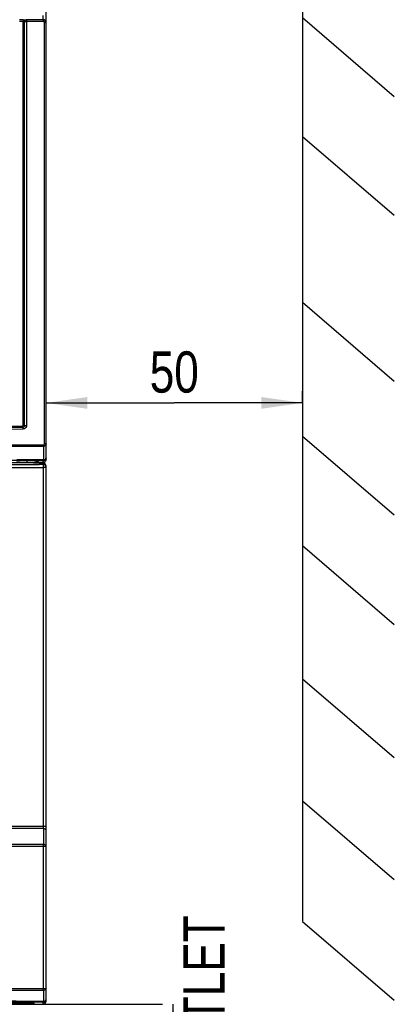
# Model space of a CAD drawing. Header units: millimetres. Extents: x 0 to 594, y 0 to 420.
# Tile 8 of 38: x 147 to 179, y 165 to 249. Entities that reach past the tile are written whole.
import ezdxf

# ---------------------------------------------------------------- set-up
doc = ezdxf.new("R2010")
doc.units = ezdxf.units.MM
doc.header["$LTSCALE"] = 32.67
doc.layers.get('0').update_dxf_attribs({"linetype": 'CONTINUOUS'})
doc.styles.get("Standard").update_dxf_attribs({"font": 'txt', "width": 0.8})
doc.dimstyles.new('DIMSTYLE_1', dxfattribs={"dimtxt": 3.5, "dimasz": 3.5, "dimexe": 1, "dimexo": 0, "dimgap": 0.875, "dimtad": 1, "dimlfac": 2, "dimdsep": 46, "dimtxsty": 'STANDARD', "dimblk": '_FILLED', "dimblk1": '_FILLED', "dimblk2": '_FILLED', "dimcen": 0.09, "dimclrt": 5, "dimadec": 0, "dimazin": 0, "dimtp": 0.01, "dimtm": 0.01, "dimtfac": 1, "dimtofl": 0, "dimtmove": 0, "dimatfit": 3, "dimldrblk": '_FILLED', "dimfxl": 1, "dimtolj": 1, "dimarcsym": 0})

# ---------------------------------------------------------------- blocks, each defined once
blk = doc.blocks.new('_FILLED')
at = {"color": 0, "linetype": 'BYBLOCK'}
blk.add_solid([(0, 0), (-1, 0.143), (-1, -0.143)], dxfattribs=at)
blk = doc.blocks.new('*D1')
at = {"color": 2, "linetype": 'CONTINUOUS'}
for p, q in [((171.438, 217.321), (171.438, 217.446)), ((171.438, 216.446), (171.438, 217.321)), ((149.697, 215.446), (149.697, 216.446)), ((149.697, 216.446), (160.568, 216.446)), ((171.438, 216.446), (160.568, 216.446))]:
    blk.add_line(p, q, dxfattribs=at)
at = {"color": 2, "linetype": 'CONTINUOUS', "xscale": 3.5, "yscale": 3.5, "zscale": 3.5}
for p, rotation in [((149.697, 216.446), 179.999999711), ((171.438, 216.446), 359.999999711)]:
    blk.add_blockref('_FILLED', p, dxfattribs=dict(at, rotation=rotation))
at = {"color": 5, "linetype": 'CONTINUOUS', "insert": (160.568, 220.821), "char_height": 3.5, "width": 5.6, "attachment_point": 2, "line_spacing_factor": 0.9}
blk.add_mtext('50', dxfattribs=at)
blk = doc.blocks.new('*D3')
at = {"color": 2, "linetype": 'CONTINUOUS'}
for p, q in [((143.423, 165.389), (159.582, 165.389)), ((159.582, 165.389), (159.582, 165.389)), ((160.457, 165.389), (160.457, 155.054)), ((160.457, 144.718), (160.457, 155.054))]:
    blk.add_line(p, q, dxfattribs=at)
at = {"color": 2, "linetype": 'CONTINUOUS', "xscale": 3.5, "yscale": 3.5, "zscale": 3.5}
for p, rotation in [((160.457, 165.389), 89.999999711), ((160.457, 144.718), 269.999999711)]:
    blk.add_blockref('_FILLED', p, dxfattribs=dict(at, rotation=rotation))
at = {"color": 5, "linetype": 'CONTINUOUS', "insert": (156.082, 155.054), "char_height": 3.5, "width": 44.8, "attachment_point": 2, "rotation": 90, "line_spacing_factor": 0.9}
blk.add_mtext('MIN100\\PAIR SPACE OUTLET', dxfattribs=at)

msp = doc.modelspace()

# ---------------------------------------------------------------- linework, layer by layer
at = {"color": 7, "linetype": 'CONTINUOUS'}
for p, q in [((171.438, 294.6115), (171.438, 172.4272)), ((149.6972, 248.7389), (149.6972, 294.1392)), ((171.438, 249.1606), (179.2208, 242.469)), ((147.661, 248.8212), (147.454, 248.8209)), ((147.765, 248.8213), (147.661, 248.8212)), ((149.4688, 248.8184), (148.0464, 248.8171)), ((149.6972, 211.6394), (149.6972, 248.7202)), ((171.438, 239.0652), (179.2208, 232.3737)), ((171.438, 224.9905), (179.2208, 218.299)), ((171.438, 213.6298), (179.2208, 206.9383)), ((149.4704, 212.747), (149.4705, 211.6134)), ((147.4875, 211.6196), (147.2088, 211.6205)), ((147.4784, 211.5344), (147.4784, 211.535)), ((147.4872, 211.5445), (149.4472, 211.538)), ((148.8844, 211.6149), (147.4875, 211.6196)), ((148.8809, 211.5304), (149.1186, 211.3893)), ((149.4475, 211.6129), (148.8844, 211.6149)), ((149.4705, 211.6129), (149.4475, 211.6129)), ((146.2525, 211.3893), (149.4472, 211.3893)), ((149.4559, 211.3139), (147.8101, 211.3714)), ((148.5972, 211.3439), (148.5972, 211.3893)), ((149.5972, 211.2629), (149.5972, 211.4476)), ((149.6972, 165.6656), (149.6972, 211.064)), ((171.438, 204.3356), (179.2208, 197.644)), ((171.438, 193.0285), (179.2208, 186.337)), ((171.438, 182.6642), (179.2208, 175.9726)), ((149.4707, 180.3161), (149.4706, 178.9625)), ((171.438, 172.4272), (179.2208, 165.7356)), ((149.4707, 166.5661), (149.4707, 165.6268)), ((148.6972, 165.4673), (148.6972, 165.3898)), ((148.6972, 165.3893), (149.4559, 165.4158))]:
    msp.add_line(p, q, dxfattribs=at)
at = {"color": 9, "linetype": 'CONTINUOUS'}
for p, q in [((149.4472, 248.9699), (149.4472, 249.336)), ((147.7469, 248.9714), (147.4362, 248.9708)), ((147.765, 214.5344), (147.765, 248.8213)), ((147.8769, 214.5338), (147.8769, 248.817)), ((147.8783, 248.8168), (148.0464, 248.8168)), ((149.4472, 248.9699), (148.0275, 248.9667)), ((148.0275, 248.9672), (148.0275, 248.9667)), ((148.0464, 248.8168), (148.0464, 214.5331)), ((149.6972, 248.7202), (149.5672, 248.7202)), ((149.5672, 212.9814), (149.5672, 248.7202)), ((147.7277, 214.3843), (147.7287, 214.3816)), ((147.8769, 214.5343), (147.765, 214.5344)), ((147.8783, 214.5333), (147.8769, 214.5338)), ((147.8783, 214.5333), (147.9635, 214.5331)), ((147.9635, 214.5331), (148.0464, 214.5331)), ((149.6972, 212.9814), (149.5672, 212.9814)), ((148.0664, 211.5331), (148.0664, 211.3893)), ((149.4472, 211.3893), (149.4472, 211.538)), ((149.4472, 211.2253), (149.1209, 211.2241)), ((149.4472, 211.2253), (149.4472, 211.314)), ((149.6972, 210.9754), (149.4807, 210.9754)), ((149.4807, 180.4928), (149.4807, 210.9754)), ((149.6972, 180.4928), (112.1972, 180.4928)), ((149.4708, 180.3161), (112.4236, 180.3161)), ((149.4706, 178.9625), (112.4238, 178.9625)), ((149.6972, 178.7857), (112.1972, 178.7857)), ((149.4803, 166.7428), (149.4803, 178.7857)), ((112.1972, 166.7428), (149.6972, 166.7428)), ((149.4706, 166.5661), (112.4238, 166.5661)), ((149.4472, 165.416), (149.4472, 165.5539))]:
    msp.add_line(p, q, dxfattribs=at)
for centre, radius, start, end in [((147.773, 246.391), 2.4304, 88.91948, 90.188921), ((148.0269, 248.8173), 0.15, 98.3538, 180.001745), ((130.9467, 3403.3513), 3189.0139, 269.6985023, 270.3015168), ((130.9472, 3406.4617), 3192.1215, 269.6988043, 270.3011958), ((130.9472, 3400.8379), 3186.3978, 269.698485, 270.301515), ((146.6144, 214.2271), 1.1336, 0.237061, 3.935747), ((130.9472, -5158.0171), 5370.9007, 89.8023346, 90.1976654), ((130.8851, -4990.9671), 5203.7465, 89.7953671, 90.2032648), ((130.9472, 5463.1929), 5252.0002, 269.8017374, 270.1982628), ((149.4473, 210.9754), 0.2499, 359.992051, 90.027586), ((149.4478, 166.9102), 0.3449, 273.812638, 277.673361), ((130.9472, -2330.7074), 2496.3299, 89.5753838, 90.4246158), ((149.4475, 165.8037), 0.2498, 269.94298, 359.978426)]:
    msp.add_arc(centre, radius, start, end, dxfattribs=at)
at = {"color": 7, "linetype": 'CONTINUOUS'}
for centre, radius, start, end in [((148.0283, 248.8195), 0.1472, 90.149431, 98.3538), ((149.4471, 248.7392), 0.2501, 359.938241, 89.974269), ((130.948, 3408.7912), 3194.6035, 269.6986596, 270.3013123), ((130.9472, -5058.7488), 5270.3192, 89.8201869, 90.1798131), ((149.447, 211.785), 0.247, 270.058373, 279.80373), ((130.9568, 5479.8319), 5268.8891, 269.991516, 270.201436), ((148.5472, 211.5393), 0.25, 305.766937, 321.939863), ((149.447, 211.6355), 0.2462, 270.051705, 278.992159), ((149.4472, 211.064), 0.25, 0, 88), ((130.9504, -2333.8958), 2499.5912, 89.5754714, 90.4246747), ((149.4472, 165.6656), 0.25, 271.999975, 360)]:
    msp.add_arc(centre, radius, start, end, dxfattribs=at)
for centre, major_axis, ratio, start_param, end_param in [((130.9472, 207.9373), (138.3816, 0), 0.0261859, 1.4408348, 1.4510497), ((148.825, 211.6393), (0.2502, 0), 0.9993908, -1.5707963, -0.8087369)]:
    msp.add_ellipse(centre, major_axis=major_axis, ratio=ratio, start_param=start_param, end_param=end_param, dxfattribs=at)
for points, knots in [([(147.7469, 248.9714), (147.7642, 248.9714), (147.8287, 248.9714), (147.8932, 248.9711), (147.9404, 248.9704)], [0, 0, 0, 0, 0.2678428, 1, 1, 1, 1]), ([(147.9404, 248.9704), (147.9467, 248.9703), (147.9675, 248.9699), (147.9884, 248.9695), (148.003, 248.9689)], [0, 0, 0, 0, 0.2998795, 1, 1, 1, 1]), ([(148.003, 248.9689), (148.0062, 248.9688), (148.0143, 248.9682), (148.0228, 248.9688), (148.0275, 248.9672)], [0, 0, 0, 0, 0.3935817, 1, 1, 1, 1]), ([(147.1989, 211.5279), (147.2336, 211.5278), (147.2986, 211.5281), (147.3763, 211.5287), (147.4262, 211.5308), (147.4545, 211.5306), (147.4669, 211.534), (147.4783, 211.5325), (147.4784, 211.5344)], [0, 0, 0, 0, 0.3728241, 0.6987254, 0.8255202, 0.9205868, 0.9794169, 1, 1, 1, 1]), ([(149.6972, 211.7879), (149.6972, 211.7307), (149.6552, 211.6123), (149.5455, 211.5513), (149.489, 211.5416)], [0, 0, 0, 0, 0.4997033, 1, 1, 1, 1]), ([(149.6972, 211.6394), (149.6972, 211.5962), (149.674, 211.5084), (149.6096, 211.4443), (149.5722, 211.4228)], [0, 0, 0, 0, 0.5000023, 1, 1, 1, 1])]:
    msp.add_open_spline(points, degree=3, knots=knots, dxfattribs=at)
at = {"color": 9, "linetype": 'CONTINUOUS'}
for points, knots in [([(147.7469, 248.9714), (147.7515, 248.9707), (147.7555, 248.9502), (147.761, 248.923), (147.764, 248.8748), (147.7649, 248.8403), (147.765, 248.8213)], [0, 0, 0, 0, 0.0915847, 0.3091171, 0.6278127, 1, 1, 1, 1]), ([(147.8769, 248.8172), (147.8731, 248.8214), (147.85, 248.8168), (147.8326, 248.8207), (147.8188, 248.8209)], [0, 0, 0, 0, 0.2923325, 1, 1, 1, 1]), ([(148.0281, 248.9667), (148.0327, 248.9661), (148.0368, 248.9456), (148.0423, 248.9184), (148.0454, 248.8702), (148.0464, 248.8357), (148.0464, 248.8168)], [0, 0, 0, 0, 0.0918568, 0.3093627, 0.6279361, 1, 1, 1, 1]), ([(149.4472, 248.9699), (149.452, 248.9693), (149.457, 248.949), (149.4622, 248.9213), (149.4662, 248.8731), (149.4682, 248.8385), (149.4688, 248.8195)], [0, 0, 0, 0, 0.0935861, 0.310947, 0.6289879, 1, 1, 1, 1]), ([(147.7153, 214.4843), (147.7155, 214.4613), (147.716, 214.4293), (147.7222, 214.3986), (147.7244, 214.3857), (147.7276, 214.3844)], [0, 0, 0, 0, 0.6797899, 0.8998804, 1, 1, 1, 1]), ([(147.7287, 214.3816), (147.7365, 214.3793), (147.7402, 214.3451), (147.7441, 214.3232), (147.7453, 214.3049)], [0, 0, 0, 0, 0.3071134, 1, 1, 1, 1]), ([(147.8783, 214.5331), (147.8784, 214.4946), (147.847, 214.4148), (147.7677, 214.3819), (147.7297, 214.3816)], [0, 0, 0, 0, 0.5029753, 1, 1, 1, 1]), ([(148.0464, 214.5331), (148.046, 214.4747), (148.0112, 214.3554), (147.9145, 214.2768), (147.8607, 214.2546)], [0, 0, 0, 0, 0.50096, 1, 1, 1, 1]), ([(149.4703, 212.747), (149.4713, 212.7545), (149.475, 212.7893), (149.4762, 212.8243), (149.4763, 212.8517)], [0, 0, 0, 0, 0.2163285, 1, 1, 1, 1]), ([(149.6972, 212.9814), (149.6972, 212.9241), (149.652, 212.8013), (149.5305, 212.7495), (149.4704, 212.747)], [0, 0, 0, 0, 0.4876704, 1, 1, 1, 1]), ([(149.4763, 212.8517), (149.504, 212.8543), (149.5571, 212.8941), (149.5663, 212.9527), (149.5672, 212.9814)], [0, 0, 0, 0, 0.4917876, 1, 1, 1, 1]), ([(149.4472, 211.538), (149.4552, 211.5395), (149.4632, 211.5729), (149.4681, 211.595), (149.4705, 211.6134)], [0, 0, 0, 0, 0.3043669, 1, 1, 1, 1]), ([(149.4705, 211.6134), (149.4906, 211.6147), (149.5629, 211.6256), (149.6351, 211.6626), (149.6675, 211.705)], [0, 0, 0, 0, 0.2742698, 1, 1, 1, 1]), ([(149.4807, 210.9754), (149.4806, 211.0067), (149.4788, 211.0642), (149.4728, 211.1438), (149.4633, 211.1905), (149.4552, 211.2237), (149.4472, 211.2253)], [0, 0, 0, 0, 0.3692262, 0.6861605, 0.9042942, 1, 1, 1, 1]), ([(149.6972, 180.1392), (149.6972, 180.1846), (149.6327, 180.2842), (149.5277, 180.3122), (149.4707, 180.3161)], [0, 0, 0, 0, 0.442866, 1, 1, 1, 1]), ([(149.4708, 180.3161), (149.4725, 180.3285), (149.4786, 180.3873), (149.4806, 180.4464), (149.4807, 180.4928)], [0, 0, 0, 0, 0.2132917, 1, 1, 1, 1]), ([(149.6972, 178.7857), (149.6972, 178.8311), (149.6326, 178.9307), (149.5276, 178.9587), (149.4706, 178.9625)], [0, 0, 0, 0, 0.4427546, 1, 1, 1, 1]), ([(149.4803, 178.7857), (149.4803, 178.802), (149.4795, 178.861), (149.4762, 178.9201), (149.4706, 178.9625)], [0, 0, 0, 0, 0.2753361, 1, 1, 1, 1]), ([(149.4706, 166.5661), (149.4723, 166.5786), (149.4784, 166.6374), (149.4803, 166.6965), (149.4803, 166.7428)], [0, 0, 0, 0, 0.2151115, 1, 1, 1, 1]), ([(149.6972, 166.7428), (149.6972, 166.7005), (149.6416, 166.6071), (149.5461, 166.5754), (149.4938, 166.5684)], [0, 0, 0, 0, 0.4452046, 1, 1, 1, 1]), ([(149.4472, 165.5539), (149.4549, 165.5568), (149.4631, 165.5868), (149.4682, 165.6094), (149.4708, 165.6267)], [0, 0, 0, 0, 0.3189227, 1, 1, 1, 1]), ([(149.4707, 165.6268), (149.4908, 165.6281), (149.5631, 165.6392), (149.6351, 165.6767), (149.6673, 165.7194)], [0, 0, 0, 0, 0.2735389, 1, 1, 1, 1])]:
    msp.add_open_spline(points, degree=3, knots=knots, dxfattribs=at)
at = {"color": 7, "linetype": 'CONTINUOUS'}
for points in [[(147.8783, 248.8168), (147.8783, 248.8426), (147.8855, 248.8693), (147.8984, 248.8917)], [(147.8984, 248.8917), (147.9113, 248.9141), (147.9308, 248.9337), (147.9532, 248.9466)], [(147.9532, 248.9466), (147.9697, 248.9561), (147.9882, 248.9624), (148.007, 248.9652)], [(149.5072, 248.9625), (149.4876, 248.9674), (149.4674, 248.9699), (149.4472, 248.9699)], [(149.5723, 248.9365), (149.552, 248.9481), (149.5299, 248.9569), (149.5072, 248.9625)], [(149.6638, 248.845), (149.6423, 248.8824), (149.6097, 248.915), (149.5723, 248.9365)], [(149.6972, 248.7202), (149.6972, 248.7633), (149.6852, 248.8077), (149.6638, 248.845)], [(147.8008, 214.4038), (147.7788, 214.3914), (147.7529, 214.3844), (147.7277, 214.3843)], [(147.8769, 214.5343), (147.8768, 214.4839), (147.8446, 214.4286), (147.8008, 214.4038)], [(149.5722, 211.4228), (149.5456, 211.4075), (149.5158, 211.3971), (149.4855, 211.3923)], [(148.6972, 165.4673), (147.4671, 165.4757), (146.2371, 165.4832), (145.007, 165.4898)]]:
    msp.add_open_spline(points, degree=3, dxfattribs=at)
at = {"color": 9, "linetype": 'CONTINUOUS'}
for points in [[(149.5169, 248.8059), (149.5025, 248.814), (149.4854, 248.8183), (149.4688, 248.8184)], [(149.5534, 248.769), (149.5449, 248.7841), (149.5319, 248.7974), (149.5169, 248.8059)], [(149.5672, 248.7202), (149.5665, 248.7371), (149.5618, 248.7543), (149.5534, 248.769)], [(147.7153, 214.4842), (147.7318, 214.4853), (147.7496, 214.4954), (147.7578, 214.5097)], [(147.8607, 214.2546), (147.8253, 214.24), (147.7863, 214.2322), (147.748, 214.2318)], [(147.7578, 214.5097), (147.7621, 214.5171), (147.7645, 214.5259), (147.765, 214.5344)], [(148.9258, 211.5036), (148.9047, 211.4707), (148.8748, 211.4423), (148.8409, 211.4228)], [(149.6675, 211.705), (149.6853, 211.7283), (149.6972, 211.7585), (149.6972, 211.7879)], [(148.8409, 211.4228), (148.8035, 211.4013), (148.7591, 211.3893), (148.716, 211.3893)], [(149.6673, 165.7194), (149.6853, 165.7431), (149.6972, 165.7738), (149.6972, 165.8036)]]:
    msp.add_open_spline(points, degree=3, dxfattribs=at)

# ---------------------------------------------------------------- dimensions: what is measured, and where the dimension line sits
at = {"color": 2, "linetype": 'CONTINUOUS'}
for base, p1, p2, angle, text, picture, middle in [((149.6972, 216.4459), (171.438, 217.4459), (149.6972, 215.4459), 180, '50', '*D1', (160.5676, 216.4459)), ((160.4573, 165.3893), (161.4573, 144.7179), (143.4226, 165.3893), 90, 'MIN100\\PAIR SPACE OUTLET', '*D3', (160.4573, 155.0536))]:
    dim = msp.add_linear_dim(base=base, p1=p1, p2=p2, angle=angle, text=text, dimstyle='DIMSTYLE_1', dxfattribs=at)
    dim.commit()
    dim.dimension.update_dxf_attribs({"geometry": picture, "text_midpoint": middle, "dimtype": 160})

doc.saveas('drawing.dxf')
